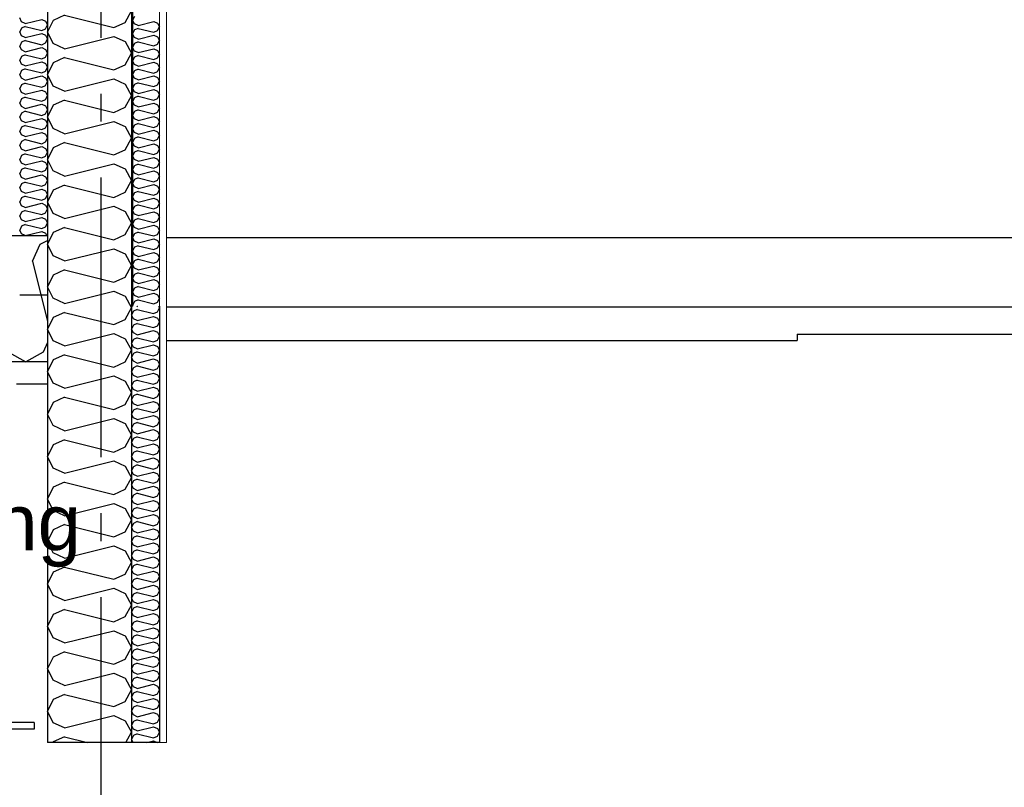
# Model space of a CAD drawing. Header units: millimetres. Extents: x -8544 to 51179, y -2070 to 13050.
# Tile 117 of 168: x 28072 to 29832, y 6010 to 7382. Entities that reach past the tile are written whole.
import ezdxf
from ezdxf.enums import TextEntityAlignment as Align

# ---------------------------------------------------------------- set-up
doc = ezdxf.new("R2010")
doc.units = ezdxf.units.MM
doc.header["$LTSCALE"] = 0.5
doc.header["$MEASUREMENT"] = 0
doc.linetypes.add('Akselinje', pattern=[1500, 1000, -200, 100, -200])
doc.linetypes.add('PLINE', pattern=[0])
for name, color, linetype in [('232- Ikke-bærende yttervegger', 7, 'Continuous'), ('232- Ikke-bærende yttervegger (Skravur)', 7, 'Continuous'), ('232- Ikke-bærende yttervegger (Skravur)(Nye konstruksjoner)', 7, 'Continuous'), ('232- Ikke-bærende yttervegger(Nye konstruksjoner)', 7, 'Continuous'), ('235- Utvendig kledning og overflate (Skravur)(Nye konstruksjoner)', 7, 'Continuous'), ('235- Utvendig kledning og overflate(Nye konstruksjoner)', 7, 'Continuous'), ('242- Ikke-bærende innervegger(Nye konstruksjoner)', 7, 'Continuous'), ('245- Skjørt (Skravur)(Nye konstruksjoner)', 7, 'Continuous'), ('245- Skjørt(Nye konstruksjoner)', 7, 'Continuous'), ('25-- Dekker(Nye konstruksjoner)', 7, 'Continuous'), ('257- Systemhimlinger (Skravur)(Nye konstruksjoner)', 7, 'Continuous'), ('257- Systemhimlinger(Nye konstruksjoner)', 7, 'Continuous'), ('261- Primærkonstruksjon (tak)', 7, 'Continuous'), ('261- Primærkonstruksjon (tak) (Skravur)', 7, 'Continuous'), ('82-- Modullinjer', 7, 'Continuous'), ('832- Tekst bygning(Nye konstruksjoner)', 7, 'Continuous')]:
    doc.layers.add(name, color=color, linetype=linetype)
doc.layers.add('236- Innvendig kledning og overflate(Nye konstruksjoner)', color=7, linetype='Continuous', lineweight=0)
doc.styles.add('GENERATED_STYLE_1', font='arial.ttf')
doc.styles.add('GENERATED_STYLE_2', font='arial.ttf')
doc.dimstyles.new('GENERATED_STYLE__2', dxfattribs={"dimtxt": 0.18, "dimasz": 182.4, "dimexe": 0.18, "dimexo": 0.0625, "dimgap": 0, "dimtad": 0, "dimtih": 1, "dimtoh": 1, "dimdec": 4, "dimzin": 0, "dimdsep": 46, "dimcen": 0.09, "dimadec": 0, "dimazin": 0, "dimtfac": 1, "dimtdec": 4, "dimtmove": 0, "dimatfit": 3, "dimldrblk": 'ARROWHEAD_5', "dimfxl": 1, "dimtolj": 1, "dimtzin": 0, "dimarcsym": 0})
pattern_1 = [(270, (0, 0), (86.60254, 0), [0, -50]), (270, (43.3, -25), (86.60254, 0), [0, -50])]

# ---------------------------------------------------------------- blocks, each defined once
blk = doc.blocks.new('*X15')
at = {"layer": '232- Ikke-bærende yttervegger (Skravur)', "linetype": 'PLINE'}
for p, q in [((28260.4, 7377.5), (28271.9, 7398.2)), ((28131.7, 7381), (28121.9, 7360.3)), ((28152.1, 7390.2), (28131.7, 7381)), ((28152.1, 7390.2), (28240, 7368.2)), ((28240, 7368.2), (28260.4, 7377.5)), ((28131.7, 7339.5), (28121.9, 7360.3)), ((28152.1, 7330.3), (28240, 7352.3)), ((28240, 7352.3), (28260.4, 7343)), ((28260.4, 7343), (28271.9, 7322.3)), ((28152.1, 7330.3), (28131.7, 7339.5)), ((28152.1, 7314.4), (28131.7, 7305.1)), ((28152.1, 7314.4), (28240, 7292.4)), ((28260.4, 7301.6), (28271.9, 7322.3)), ((28131.7, 7305.1), (28121.9, 7284.4)), ((28240, 7292.4), (28260.4, 7301.6)), ((28131.7, 7263.7), (28121.9, 7284.4)), ((28152.1, 7254.4), (28240, 7276.4)), ((28240, 7276.4), (28260.4, 7267.2)), ((28152.1, 7254.4), (28131.7, 7263.7)), ((28260.4, 7267.2), (28271.9, 7246.4)), ((28152.1, 7238.5), (28131.7, 7229.2)), ((28152.1, 7238.5), (28240, 7216.5)), ((28260.4, 7225.7), (28271.9, 7246.4)), ((28131.7, 7229.2), (28121.9, 7208.5)), ((28240, 7216.5), (28260.4, 7225.7)), ((28131.7, 7187.8), (28121.9, 7208.5)), ((28152.1, 7178.5), (28131.7, 7187.8)), ((28152.1, 7178.5), (28240, 7200.5)), ((28240, 7200.5), (28260.4, 7191.3)), ((28260.4, 7191.3), (28271.9, 7170.6)), ((28260.4, 7149.8), (28271.9, 7170.6)), ((28131.7, 7153.3), (28121.9, 7132.6)), ((28152.1, 7162.6), (28131.7, 7153.3)), ((28152.1, 7162.6), (28240, 7140.6)), ((28240, 7140.6), (28260.4, 7149.8)), ((28131.7, 7111.9), (28121.9, 7132.6)), ((28152.1, 7102.7), (28240, 7124.7)), ((28240, 7124.7), (28260.4, 7115.4)), ((28260.4, 7115.4), (28271.9, 7094.7)), ((28152.1, 7102.7), (28131.7, 7111.9)), ((28152.1, 7086.7), (28131.7, 7077.5)), ((28152.1, 7086.7), (28240, 7064.7)), ((28260.4, 7074), (28271.9, 7094.7)), ((28131.7, 7077.5), (28121.9, 7056.7)), ((28240, 7064.7), (28260.4, 7074)), ((28131.7, 7036), (28121.9, 7056.7)), ((28152.1, 7026.8), (28240, 7048.8)), ((28240, 7048.8), (28260.4, 7039.5)), ((28152.1, 7026.8), (28131.7, 7036)), ((28260.4, 7039.5), (28271.9, 7018.8)), ((28152.1, 7010.8), (28131.7, 7001.6)), ((28152.1, 7010.8), (28240, 6988.8)), ((28260.4, 6998.1), (28271.9, 7018.8)), ((28131.7, 7001.6), (28121.9, 6980.9)), ((28240, 6988.8), (28260.4, 6998.1)), ((28131.7, 6960.1), (28121.9, 6980.9)), ((28152.1, 6950.9), (28240, 6972.9)), ((28240, 6972.9), (28260.4, 6963.6)), ((28152.1, 6950.9), (28131.7, 6960.1)), ((28260.4, 6963.6), (28271.9, 6942.9)), ((28260.4, 6922.2), (28271.9, 6942.9)), ((28131.7, 6925.7), (28121.9, 6905)), ((28152.1, 6935), (28131.7, 6925.7)), ((28152.1, 6935), (28240, 6913)), ((28240, 6913), (28260.4, 6922.2)), ((28131.7, 6884.3), (28121.9, 6905)), ((28152.1, 6875), (28131.7, 6884.3)), ((28152.1, 6875), (28240, 6897)), ((28240, 6897), (28260.4, 6887.8)), ((28260.4, 6887.8), (28271.9, 6867)), ((28260.4, 6846.3), (28271.9, 6867)), ((28131.7, 6849.8), (28121.9, 6829.1)), ((28152.1, 6859.1), (28131.7, 6849.8)), ((28152.1, 6859.1), (28240, 6837.1)), ((28240, 6837.1), (28260.4, 6846.3)), ((28131.7, 6808.4), (28121.9, 6829.1)), ((28152.1, 6799.1), (28240, 6821.1)), ((28240, 6821.1), (28260.4, 6811.9)), ((28152.1, 6799.1), (28131.7, 6808.4)), ((28260.4, 6811.9), (28271.9, 6791.2)), ((28152.1, 6783.2), (28131.7, 6774)), ((28152.1, 6783.2), (28240, 6761.2)), ((28260.4, 6770.4), (28271.9, 6791.2)), ((28131.7, 6774), (28121.9, 6753.2)), ((28240, 6761.2), (28260.4, 6770.4)), ((28131.7, 6732.5), (28121.9, 6753.2)), ((28152.1, 6723.3), (28240, 6745.3)), ((28240, 6745.3), (28260.4, 6736)), ((28152.1, 6723.3), (28131.7, 6732.5)), ((28260.4, 6736), (28271.9, 6715.3)), ((28260.4, 6694.6), (28271.9, 6715.3)), ((28131.7, 6698.1), (28121.9, 6677.3)), ((28152.1, 6707.3), (28131.7, 6698.1)), ((28152.1, 6707.3), (28240, 6685.3)), ((28240, 6685.3), (28260.4, 6694.6)), ((28131.7, 6656.6), (28121.9, 6677.3)), ((28152.1, 6647.4), (28131.7, 6656.6)), ((28152.1, 6647.4), (28240, 6669.4)), ((28240, 6669.4), (28260.4, 6660.1)), ((28260.4, 6660.1), (28271.9, 6639.4)), ((28260.4, 6618.7), (28271.9, 6639.4)), ((28131.7, 6622.2), (28121.9, 6601.5)), ((28152.1, 6631.4), (28131.7, 6622.2)), ((28152.1, 6631.4), (28240, 6609.4)), ((28240, 6609.4), (28260.4, 6618.7)), ((28131.7, 6580.7), (28121.9, 6601.5)), ((28152.1, 6571.5), (28240, 6593.5)), ((28240, 6593.5), (28260.4, 6584.3)), ((28152.1, 6571.5), (28131.7, 6580.7)), ((28260.4, 6584.3), (28271.9, 6563.5)), ((28152.1, 6555.6), (28131.7, 6546.3)), ((28152.1, 6555.6), (28240, 6533.6)), ((28260.4, 6542.8), (28271.9, 6563.5)), ((28131.7, 6546.3), (28121.9, 6525.6)), ((28240, 6533.6), (28260.4, 6542.8)), ((28131.7, 6504.9), (28121.9, 6525.6)), ((28152.1, 6495.6), (28240, 6517.6)), ((28240, 6517.6), (28260.4, 6508.4)), ((28152.1, 6495.6), (28131.7, 6504.9)), ((28260.4, 6508.4), (28271.9, 6487.7)), ((28152.1, 6479.7), (28131.7, 6470.4)), ((28152.1, 6479.7), (28240, 6457.7)), ((28260.4, 6466.9), (28271.9, 6487.7)), ((28131.7, 6470.4), (28121.9, 6449.7)), ((28240, 6457.7), (28260.4, 6466.9)), ((28131.7, 6429), (28121.9, 6449.7)), ((28152.1, 6419.7), (28131.7, 6429)), ((28152.1, 6419.7), (28240, 6441.7)), ((28240, 6441.7), (28260.4, 6432.5)), ((28260.4, 6432.5), (28271.9, 6411.8)), ((28260.4, 6391.1), (28271.9, 6411.8)), ((28131.7, 6394.6), (28121.9, 6373.8)), ((28152.1, 6403.8), (28131.7, 6394.6)), ((28152.1, 6403.8), (28240, 6381.8)), ((28240, 6381.8), (28260.4, 6391.1)), ((28131.7, 6353.1), (28121.9, 6373.8)), ((28152.1, 6343.9), (28240, 6365.9)), ((28240, 6365.9), (28260.4, 6356.6)), ((28260.4, 6356.6), (28271.9, 6335.9)), ((28152.1, 6343.9), (28131.7, 6353.1)), ((28152.1, 6327.9), (28131.7, 6318.7)), ((28152.1, 6327.9), (28240, 6305.9)), ((28260.4, 6315.2), (28271.9, 6335.9)), ((28131.7, 6318.7), (28121.9, 6298)), ((28240, 6305.9), (28260.4, 6315.2)), ((28131.7, 6277.2), (28121.9, 6298)), ((28152.1, 6268), (28240, 6290)), ((28240, 6290), (28260.4, 6280.7)), ((28152.1, 6268), (28131.7, 6277.2)), ((28260.4, 6280.7), (28271.9, 6260)), ((28152.1, 6252), (28131.7, 6242.8)), ((28152.1, 6252), (28240, 6230)), ((28260.4, 6239.3), (28271.9, 6260)), ((28131.7, 6242.8), (28121.9, 6222.1)), ((28240, 6230), (28260.4, 6239.3)), ((28131.7, 6201.4), (28121.9, 6222.1)), ((28152.1, 6192.1), (28131.7, 6201.4)), ((28152.1, 6192.1), (28240, 6214.1)), ((28240, 6214.1), (28260.4, 6204.9)), ((28260.4, 6204.9), (28271.9, 6184.1)), ((28260.4, 6163.4), (28271.9, 6184.1)), ((28131.7, 6166.9), (28121.9, 6146.2)), ((28152.1, 6176.2), (28131.7, 6166.9)), ((28152.1, 6176.2), (28240, 6154.2)), ((28240, 6154.2), (28260.4, 6163.4)), ((28131.7, 6125.5), (28121.9, 6146.2)), ((28152.1, 6116.2), (28240, 6138.2)), ((28240, 6138.2), (28260.4, 6129)), ((28260.4, 6129), (28271.9, 6108.3)), ((28152.1, 6116.2), (28131.7, 6125.5)), ((28152.1, 6100.3), (28131.7, 6091)), ((28152.1, 6100.3), (28193.2, 6090)), ((28261.7, 6090), (28271.9, 6108.3)), ((28131.7, 6091), (28131.2, 6090))]:
    blk.add_line(p, q, dxfattribs=at)
blk = doc.blocks.new('*X16')
at = {"layer": '261- Primærkonstruksjon (tak) (Skravur)', "linetype": 'PLINE'}
for p, q in [((28094.9, 6950.6), (28108.8, 6981.1)), ((28108.8, 6981.1), (28121.9, 6987.3)), ((28094.9, 6950.6), (28121.9, 6842.7)), ((28121.9, 6805.2), (28114.1, 6788)), ((28051.9, 6788), (28083, 6770.6)), ((28114.1, 6788), (28083, 6770.6))]:
    blk.add_line(p, q, dxfattribs=at)
blk = doc.blocks.new('*X40')
at = {"layer": '232- Ikke-bærende yttervegger (Skravur)(Nye konstruksjoner)', "linetype": 'PLINE'}
for p, q in [((28277.1, 7388.1), (28273.9, 7381.5)), ((28277.1, 7374.9), (28273.9, 7381.5)), ((28283.6, 7371.9), (28311.7, 7379)), ((28311.7, 7379), (28318.2, 7376)), ((28277.1, 7363.9), (28273.9, 7357.2)), ((28283.6, 7371.9), (28277.1, 7374.9)), ((28283.6, 7366.8), (28277.1, 7363.9)), ((28283.6, 7366.8), (28311.7, 7359.8)), ((28311.7, 7359.8), (28318.2, 7362.7)), ((28318.2, 7376), (28321.9, 7369.4)), ((28318.2, 7362.7), (28321.9, 7369.4)), ((28277.1, 7350.6), (28273.9, 7357.2)), ((28283.6, 7347.6), (28277.1, 7350.6)), ((28283.6, 7342.5), (28277.1, 7339.6)), ((28283.6, 7347.6), (28311.7, 7354.7)), ((28283.6, 7342.5), (28311.7, 7335.5)), ((28311.7, 7354.7), (28318.2, 7351.7)), ((28318.2, 7351.7), (28321.9, 7345.1)), ((28318.2, 7338.5), (28321.9, 7345.1)), ((28277.1, 7339.6), (28273.9, 7332.9)), ((28277.1, 7326.3), (28273.9, 7332.9)), ((28283.6, 7323.4), (28277.1, 7326.3)), ((28283.6, 7323.4), (28311.7, 7330.4)), ((28311.7, 7335.5), (28318.2, 7338.5)), ((28311.7, 7330.4), (28318.2, 7327.4)), ((28318.2, 7327.4), (28321.9, 7320.8)), ((28277.1, 7315.3), (28273.9, 7308.7)), ((28277.1, 7302), (28273.9, 7308.7)), ((28283.6, 7318.3), (28277.1, 7315.3)), ((28283.6, 7318.3), (28311.7, 7311.2)), ((28311.7, 7311.2), (28318.2, 7314.2)), ((28318.2, 7314.2), (28321.9, 7320.8)), ((28277.1, 7291), (28273.9, 7284.4)), ((28283.6, 7299.1), (28277.1, 7302)), ((28283.6, 7294), (28277.1, 7291)), ((28283.6, 7299.1), (28311.7, 7306.1)), ((28283.6, 7294), (28311.7, 7286.9)), ((28311.7, 7306.1), (28318.2, 7303.2)), ((28311.7, 7286.9), (28318.2, 7289.9)), ((28318.2, 7303.2), (28321.9, 7296.5)), ((28318.2, 7289.9), (28321.9, 7296.5)), ((28277.1, 7277.8), (28273.9, 7284.4)), ((28283.6, 7274.8), (28277.1, 7277.8)), ((28283.6, 7274.8), (28311.7, 7281.8)), ((28311.7, 7281.8), (28318.2, 7278.9)), ((28318.2, 7278.9), (28321.9, 7272.2)), ((28318.2, 7265.6), (28321.9, 7272.2)), ((28277.1, 7266.7), (28273.9, 7260.1)), ((28277.1, 7253.5), (28273.9, 7260.1)), ((28283.6, 7269.7), (28277.1, 7266.7)), ((28283.6, 7269.7), (28311.7, 7262.7)), ((28283.6, 7250.5), (28311.7, 7257.5)), ((28311.7, 7262.7), (28318.2, 7265.6)), ((28311.7, 7257.5), (28318.2, 7254.6)), ((28318.2, 7254.6), (28321.9, 7248)), ((28277.1, 7242.5), (28273.9, 7235.8)), ((28283.6, 7250.5), (28277.1, 7253.5)), ((28283.6, 7245.4), (28277.1, 7242.5)), ((28283.6, 7245.4), (28311.7, 7238.4)), ((28311.7, 7238.4), (28318.2, 7241.3)), ((28318.2, 7241.3), (28321.9, 7248)), ((28277.1, 7229.2), (28273.9, 7235.8)), ((28283.6, 7226.2), (28277.1, 7229.2)), ((28283.6, 7221.1), (28277.1, 7218.2)), ((28283.6, 7226.2), (28311.7, 7233.3)), ((28283.6, 7221.1), (28311.7, 7214.1)), ((28311.7, 7233.3), (28318.2, 7230.3)), ((28318.2, 7230.3), (28321.9, 7223.7)), ((28318.2, 7217), (28321.9, 7223.7)), ((28277.1, 7218.2), (28273.9, 7211.5)), ((28277.1, 7204.9), (28273.9, 7211.5)), ((28283.6, 7201.9), (28277.1, 7204.9)), ((28283.6, 7201.9), (28311.7, 7209)), ((28311.7, 7214.1), (28318.2, 7217)), ((28311.7, 7209), (28318.2, 7206)), ((28318.2, 7206), (28321.9, 7199.4)), ((28277.1, 7193.9), (28273.9, 7187.3)), ((28277.1, 7180.6), (28273.9, 7187.3)), ((28283.6, 7196.8), (28277.1, 7193.9)), ((28283.6, 7196.8), (28311.7, 7189.8)), ((28283.6, 7177.7), (28311.7, 7184.7)), ((28311.7, 7189.8), (28318.2, 7192.8)), ((28311.7, 7184.7), (28318.2, 7181.7)), ((28318.2, 7192.8), (28321.9, 7199.4)), ((28277.1, 7169.6), (28273.9, 7163)), ((28283.6, 7177.7), (28277.1, 7180.6)), ((28283.6, 7172.6), (28277.1, 7169.6)), ((28283.6, 7172.6), (28311.7, 7165.5)), ((28311.7, 7165.5), (28318.2, 7168.5)), ((28318.2, 7181.7), (28321.9, 7175.1)), ((28318.2, 7168.5), (28321.9, 7175.1)), ((28277.1, 7156.3), (28273.9, 7163)), ((28283.6, 7153.4), (28277.1, 7156.3)), ((28283.6, 7148.3), (28277.1, 7145.3)), ((28283.6, 7153.4), (28311.7, 7160.4)), ((28283.6, 7148.3), (28311.7, 7141.2)), ((28311.7, 7160.4), (28318.2, 7157.5)), ((28318.2, 7157.5), (28321.9, 7150.8)), ((28318.2, 7144.2), (28321.9, 7150.8)), ((28277.1, 7145.3), (28273.9, 7138.7)), ((28277.1, 7132.1), (28273.9, 7138.7)), ((28283.6, 7129.1), (28277.1, 7132.1)), ((28283.6, 7129.1), (28311.7, 7136.1)), ((28311.7, 7141.2), (28318.2, 7144.2)), ((28311.7, 7136.1), (28318.2, 7133.2)), ((28318.2, 7133.2), (28321.9, 7126.6)), ((28277.1, 7121), (28273.9, 7114.4)), ((28277.1, 7107.8), (28273.9, 7114.4)), ((28283.6, 7124), (28277.1, 7121)), ((28283.6, 7124), (28311.7, 7117)), ((28311.7, 7117), (28318.2, 7119.9)), ((28318.2, 7119.9), (28321.9, 7126.6)), ((28277.1, 7096.8), (28273.9, 7090.1)), ((28283.6, 7104.8), (28277.1, 7107.8)), ((28283.6, 7099.7), (28277.1, 7096.8)), ((28283.6, 7104.8), (28311.7, 7111.9)), ((28283.6, 7099.7), (28311.7, 7092.7)), ((28311.7, 7111.9), (28318.2, 7108.9)), ((28311.7, 7092.7), (28318.2, 7095.6)), ((28318.2, 7108.9), (28321.9, 7102.3)), ((28318.2, 7095.6), (28321.9, 7102.3)), ((28277.1, 7083.5), (28273.9, 7090.1)), ((28283.6, 7080.5), (28277.1, 7083.5)), ((28283.6, 7080.5), (28311.7, 7087.6)), ((28311.7, 7087.6), (28318.2, 7084.6)), ((28318.2, 7084.6), (28321.9, 7078)), ((28318.2, 7071.4), (28321.9, 7078)), ((28277.1, 7072.5), (28273.9, 7065.9)), ((28277.1, 7059.2), (28273.9, 7065.9)), ((28283.6, 7075.4), (28277.1, 7072.5)), ((28283.6, 7075.4), (28311.7, 7068.4)), ((28283.6, 7056.3), (28311.7, 7063.3)), ((28311.7, 7068.4), (28318.2, 7071.4)), ((28311.7, 7063.3), (28318.2, 7060.3)), ((28318.2, 7060.3), (28321.9, 7053.7)), ((28277.1, 7048.2), (28273.9, 7041.6)), ((28283.6, 7056.3), (28277.1, 7059.2)), ((28283.6, 7051.2), (28277.1, 7048.2)), ((28283.6, 7051.2), (28311.7, 7044.1)), ((28311.7, 7044.1), (28318.2, 7047.1)), ((28318.2, 7047.1), (28321.9, 7053.7)), ((28277.1, 7034.9), (28273.9, 7041.6)), ((28283.6, 7032), (28277.1, 7034.9)), ((28283.6, 7026.9), (28277.1, 7023.9)), ((28283.6, 7032), (28311.7, 7039)), ((28283.6, 7026.9), (28311.7, 7019.8)), ((28311.7, 7039), (28318.2, 7036.1)), ((28318.2, 7036.1), (28321.9, 7029.4)), ((28318.2, 7022.8), (28321.9, 7029.4)), ((28277.1, 7023.9), (28273.9, 7017.3)), ((28277.1, 7010.7), (28273.9, 7017.3)), ((28283.6, 7007.7), (28277.1, 7010.7)), ((28283.6, 7007.7), (28311.7, 7014.7)), ((28311.7, 7019.8), (28318.2, 7022.8)), ((28311.7, 7014.7), (28318.2, 7011.8)), ((28318.2, 7011.8), (28321.9, 7005.1)), ((28277.1, 6999.6), (28273.9, 6993)), ((28277.1, 6986.4), (28273.9, 6993)), ((28283.6, 7002.6), (28277.1, 6999.6)), ((28283.6, 7002.6), (28311.7, 6995.6)), ((28283.6, 6983.4), (28311.7, 6990.5)), ((28311.7, 6995.6), (28318.2, 6998.5)), ((28311.7, 6990.5), (28318.2, 6987.5)), ((28318.2, 6998.5), (28321.9, 7005.1)), ((28277.1, 6975.4), (28273.9, 6968.7)), ((28283.6, 6983.4), (28277.1, 6986.4)), ((28283.6, 6978.3), (28277.1, 6975.4)), ((28283.6, 6978.3), (28311.7, 6971.3)), ((28311.7, 6971.3), (28318.2, 6974.2)), ((28318.2, 6987.5), (28321.9, 6980.9)), ((28318.2, 6974.2), (28321.9, 6980.9)), ((28277.1, 6962.1), (28273.9, 6968.7)), ((28283.6, 6959.1), (28277.1, 6962.1)), ((28283.6, 6959.1), (28311.7, 6966.2)), ((28311.7, 6966.2), (28318.2, 6963.2)), ((28318.2, 6963.2), (28321.9, 6956.6)), ((28318.2, 6950), (28321.9, 6956.6)), ((28277.1, 6951.1), (28273.9, 6944.4)), ((28277.1, 6937.8), (28273.9, 6944.4)), ((28283.6, 6954), (28277.1, 6951.1)), ((28283.6, 6934.9), (28277.1, 6937.8)), ((28283.6, 6954), (28311.7, 6947)), ((28283.6, 6934.9), (28311.7, 6941.9)), ((28311.7, 6947), (28318.2, 6950)), ((28311.7, 6941.9), (28318.2, 6938.9)), ((28318.2, 6938.9), (28321.9, 6932.3)), ((28277.1, 6926.8), (28273.9, 6920.2)), ((28277.1, 6913.5), (28273.9, 6920.2)), ((28283.6, 6929.8), (28277.1, 6926.8)), ((28283.6, 6929.8), (28311.7, 6922.7)), ((28311.7, 6922.7), (28318.2, 6925.7)), ((28318.2, 6925.7), (28321.9, 6932.3)), ((28277.1, 6902.5), (28273.9, 6895.9)), ((28283.6, 6910.6), (28277.1, 6913.5)), ((28283.6, 6905.5), (28277.1, 6902.5)), ((28283.6, 6910.6), (28311.7, 6917.6)), ((28283.6, 6905.5), (28311.7, 6898.4)), ((28311.7, 6917.6), (28318.2, 6914.7)), ((28318.2, 6914.7), (28321.9, 6908)), ((28318.2, 6901.4), (28321.9, 6908)), ((28277.1, 6889.3), (28273.9, 6895.9)), ((28283.6, 6886.3), (28277.1, 6889.3)), ((28283.6, 6886.3), (28311.7, 6893.3)), ((28311.7, 6898.4), (28318.2, 6901.4)), ((28311.7, 6893.3), (28318.2, 6890.4)), ((28318.2, 6890.4), (28321.9, 6883.7)), ((28277.1, 6878.2), (28273.9, 6871.6)), ((28274.7, 6870), (28273.9, 6871.6)), ((28283.6, 6881.2), (28277.1, 6878.2)), ((28283.6, 6881.2), (28311.7, 6874.2)), ((28311.7, 6874.2), (28318.2, 6877.1)), ((28318.2, 6877.1), (28321.9, 6883.7))]:
    blk.add_line(p, q, dxfattribs=at)
blk = doc.blocks.new('*X41')
at = {"layer": '235- Utvendig kledning og overflate (Skravur)(Nye konstruksjoner)', "linetype": 'PLINE'}
for p, q in [((28075.2, 7378.6), (28071.9, 7385.6)), ((28082, 7375.6), (28075.2, 7378.6)), ((28082, 7375.6), (28111.3, 7382.9)), ((28111.3, 7382.9), (28118.1, 7379.8)), ((28118.1, 7379.8), (28121.9, 7372.9)), ((28075.2, 7367.2), (28071.9, 7360.3)), ((28075.2, 7353.4), (28071.9, 7360.3)), ((28082, 7370.3), (28075.2, 7367.2)), ((28082, 7370.3), (28111.3, 7362.9)), ((28111.3, 7362.9), (28118.1, 7366)), ((28118.1, 7366), (28121.9, 7372.9)), ((28075.2, 7341.9), (28071.9, 7335)), ((28082, 7350.3), (28075.2, 7353.4)), ((28082, 7345), (28075.2, 7341.9)), ((28082, 7350.3), (28111.3, 7357.6)), ((28082, 7345), (28111.3, 7337.6)), ((28111.3, 7357.6), (28118.1, 7354.5)), ((28118.1, 7354.5), (28121.9, 7347.6)), ((28118.1, 7340.7), (28121.9, 7347.6)), ((28075.2, 7328.1), (28071.9, 7335)), ((28082, 7325), (28075.2, 7328.1)), ((28082, 7325), (28111.3, 7332.3)), ((28111.3, 7337.6), (28118.1, 7340.7)), ((28111.3, 7332.3), (28118.1, 7329.2)), ((28118.1, 7329.2), (28121.9, 7322.3)), ((28075.2, 7316.6), (28071.9, 7309.7)), ((28075.2, 7302.8), (28071.9, 7309.7)), ((28082, 7319.7), (28075.2, 7316.6)), ((28082, 7319.7), (28111.3, 7312.3)), ((28082, 7299.7), (28111.3, 7307)), ((28111.3, 7312.3), (28118.1, 7315.4)), ((28111.3, 7307), (28118.1, 7303.9)), ((28118.1, 7315.4), (28121.9, 7322.3)), ((28075.2, 7291.3), (28071.9, 7284.4)), ((28082, 7299.7), (28075.2, 7302.8)), ((28082, 7294.4), (28075.2, 7291.3)), ((28082, 7294.4), (28111.3, 7287)), ((28111.3, 7287), (28118.1, 7290.1)), ((28118.1, 7303.9), (28121.9, 7297)), ((28118.1, 7290.1), (28121.9, 7297)), ((28075.2, 7277.5), (28071.9, 7284.4)), ((28082, 7274.4), (28075.2, 7277.5)), ((28082, 7274.4), (28111.3, 7281.7)), ((28111.3, 7281.7), (28118.1, 7278.6)), ((28118.1, 7278.6), (28121.9, 7271.7)), ((28118.1, 7264.8), (28121.9, 7271.7)), ((28075.2, 7266), (28071.9, 7259.1)), ((28075.2, 7252.2), (28071.9, 7259.1)), ((28082, 7269.1), (28075.2, 7266)), ((28082, 7269.1), (28111.3, 7261.7)), ((28082, 7249.1), (28111.3, 7256.4)), ((28111.3, 7261.7), (28118.1, 7264.8)), ((28111.3, 7256.4), (28118.1, 7253.3)), ((28075.2, 7240.7), (28071.9, 7233.8)), ((28082, 7249.1), (28075.2, 7252.2)), ((28082, 7243.8), (28075.2, 7240.7)), ((28082, 7243.8), (28111.3, 7236.5)), ((28111.3, 7236.5), (28118.1, 7239.5)), ((28118.1, 7253.3), (28121.9, 7246.4)), ((28118.1, 7239.5), (28121.9, 7246.4)), ((28075.2, 7226.9), (28071.9, 7233.8)), ((28082, 7223.8), (28075.2, 7226.9)), ((28082, 7218.5), (28075.2, 7215.4)), ((28082, 7223.8), (28111.3, 7231.1)), ((28082, 7218.5), (28111.3, 7211.2)), ((28111.3, 7231.1), (28118.1, 7228.1)), ((28118.1, 7228.1), (28121.9, 7221.1)), ((28118.1, 7214.2), (28121.9, 7221.1)), ((28075.2, 7215.4), (28071.9, 7208.5)), ((28075.2, 7201.6), (28071.9, 7208.5)), ((28082, 7198.5), (28075.2, 7201.6)), ((28082, 7198.5), (28111.3, 7205.8)), ((28111.3, 7211.2), (28118.1, 7214.2)), ((28111.3, 7205.8), (28118.1, 7202.8)), ((28118.1, 7202.8), (28121.9, 7195.9)), ((28075.2, 7190.1), (28071.9, 7183.2)), ((28075.2, 7176.3), (28071.9, 7183.2)), ((28082, 7193.2), (28075.2, 7190.1)), ((28082, 7193.2), (28111.3, 7185.9)), ((28111.3, 7185.9), (28118.1, 7188.9)), ((28118.1, 7188.9), (28121.9, 7195.9)), ((28082, 7173.2), (28075.2, 7176.3)), ((28082, 7167.9), (28075.2, 7164.8)), ((28082, 7173.2), (28111.3, 7180.6)), ((28082, 7167.9), (28111.3, 7160.6)), ((28111.3, 7180.6), (28118.1, 7177.5)), ((28118.1, 7177.5), (28121.9, 7170.6)), ((28118.1, 7163.7), (28121.9, 7170.6)), ((28075.2, 7164.8), (28071.9, 7157.9)), ((28075.2, 7151), (28071.9, 7157.9)), ((28082, 7147.9), (28075.2, 7151)), ((28082, 7147.9), (28111.3, 7155.3)), ((28111.3, 7160.6), (28118.1, 7163.7)), ((28111.3, 7155.3), (28118.1, 7152.2)), ((28118.1, 7152.2), (28121.9, 7145.3)), ((28075.2, 7139.5), (28071.9, 7132.6)), ((28075.2, 7125.7), (28071.9, 7132.6)), ((28082, 7142.6), (28075.2, 7139.5)), ((28082, 7142.6), (28111.3, 7135.3)), ((28111.3, 7135.3), (28118.1, 7138.4)), ((28118.1, 7138.4), (28121.9, 7145.3)), ((28075.2, 7114.2), (28071.9, 7107.3)), ((28082, 7122.6), (28075.2, 7125.7)), ((28082, 7117.3), (28075.2, 7114.2)), ((28082, 7122.6), (28111.3, 7130)), ((28082, 7117.3), (28111.3, 7110)), ((28111.3, 7130), (28118.1, 7126.9)), ((28111.3, 7110), (28118.1, 7113.1)), ((28118.1, 7126.9), (28121.9, 7120)), ((28118.1, 7113.1), (28121.9, 7120)), ((28075.2, 7100.4), (28071.9, 7107.3)), ((28082, 7097.3), (28075.2, 7100.4)), ((28082, 7097.3), (28111.3, 7104.7)), ((28111.3, 7104.7), (28118.1, 7101.6)), ((28118.1, 7101.6), (28121.9, 7094.7)), ((28075.2, 7088.9), (28071.9, 7082)), ((28075.2, 7075.1), (28071.9, 7082)), ((28082, 7092), (28075.2, 7088.9)), ((28082, 7092), (28111.3, 7084.7)), ((28082, 7072), (28111.3, 7079.4)), ((28111.3, 7084.7), (28118.1, 7087.8)), ((28111.3, 7079.4), (28118.1, 7076.3)), ((28118.1, 7087.8), (28121.9, 7094.7)), ((28075.2, 7063.7), (28071.9, 7056.7)), ((28082, 7072), (28075.2, 7075.1)), ((28082, 7066.7), (28075.2, 7063.7)), ((28082, 7066.7), (28111.3, 7059.4)), ((28111.3, 7059.4), (28118.1, 7062.5)), ((28118.1, 7076.3), (28121.9, 7069.4)), ((28118.1, 7062.5), (28121.9, 7069.4)), ((28075.2, 7049.8), (28071.9, 7056.7)), ((28082, 7046.8), (28075.2, 7049.8)), ((28082, 7046.8), (28111.3, 7054.1)), ((28111.3, 7054.1), (28118.1, 7051)), ((28118.1, 7051), (28121.9, 7044.1)), ((28118.1, 7037.2), (28121.9, 7044.1)), ((28075.2, 7038.4), (28071.9, 7031.5)), ((28075.2, 7024.5), (28071.9, 7031.5)), ((28082, 7041.4), (28075.2, 7038.4)), ((28082, 7041.4), (28111.3, 7034.1)), ((28082, 7021.5), (28111.3, 7028.8)), ((28111.3, 7034.1), (28118.1, 7037.2)), ((28111.3, 7028.8), (28118.1, 7025.7)), ((28118.1, 7025.7), (28121.9, 7018.8)), ((28075.2, 7013.1), (28071.9, 7006.2)), ((28082, 7021.5), (28075.2, 7024.5)), ((28082, 7016.1), (28075.2, 7013.1)), ((28082, 7016.1), (28111.3, 7008.8)), ((28111.3, 7008.8), (28118.1, 7011.9)), ((28118.1, 7011.9), (28121.9, 7018.8)), ((28075.2, 6999.3), (28071.9, 7006.2)), ((28082, 6996.2), (28075.2, 6999.3)), ((28082, 6996.2), (28111.3, 7003.5)), ((28111.3, 7003.5), (28118.1, 7000.4)), ((28118.1, 7000.4), (28120.6, 6995.8))]:
    blk.add_line(p, q, dxfattribs=at)
blk = doc.blocks.new('*X77')
at = {"layer": '245- Skjørt (Skravur)(Nye konstruksjoner)', "linetype": 'PLINE'}
for p, q in [((28282, 6869.7), (28281.3, 6870)), ((28282, 6869.7), (28283.2, 6870)), ((28318.1, 6860.1), (28321.9, 6867)), ((28320.3, 6870), (28321.9, 6867)), ((28275.2, 6861.3), (28271.9, 6854.4)), ((28275.2, 6847.5), (28271.9, 6854.4)), ((28282, 6864.4), (28275.2, 6861.3)), ((28282, 6864.4), (28311.3, 6857.1)), ((28282, 6844.4), (28311.3, 6851.7)), ((28311.3, 6857.1), (28318.1, 6860.1)), ((28311.3, 6851.7), (28318.1, 6848.7)), ((28318.1, 6848.7), (28321.9, 6841.8)), ((28275.2, 6836), (28271.9, 6829.1)), ((28282, 6844.4), (28275.2, 6847.5)), ((28282, 6839.1), (28275.2, 6836)), ((28282, 6839.1), (28311.3, 6831.8)), ((28311.3, 6831.8), (28318.1, 6834.8)), ((28318.1, 6834.8), (28321.9, 6841.8)), ((28275.2, 6822.2), (28271.9, 6829.1)), ((28282, 6819.1), (28275.2, 6822.2)), ((28282, 6813.8), (28275.2, 6810.7)), ((28282, 6819.1), (28311.3, 6826.5)), ((28282, 6813.8), (28311.3, 6806.5)), ((28311.3, 6826.5), (28318.1, 6823.4)), ((28318.1, 6823.4), (28321.9, 6816.5)), ((28318.1, 6809.6), (28321.9, 6816.5)), ((28275.2, 6810.7), (28271.9, 6803.8)), ((28275.2, 6796.9), (28271.9, 6803.8)), ((28282, 6793.8), (28275.2, 6796.9)), ((28282, 6793.8), (28311.3, 6801.2)), ((28311.3, 6806.5), (28318.1, 6809.6)), ((28311.3, 6801.2), (28318.1, 6798.1)), ((28318.1, 6798.1), (28321.9, 6791.2)), ((28275.2, 6785.4), (28271.9, 6778.5)), ((28275.2, 6771.6), (28271.9, 6778.5)), ((28282, 6788.5), (28275.2, 6785.4)), ((28282, 6788.5), (28311.3, 6781.2)), ((28311.3, 6781.2), (28318.1, 6784.3)), ((28318.1, 6784.3), (28321.9, 6791.2)), ((28282, 6768.5), (28275.2, 6771.6)), ((28282, 6763.2), (28275.2, 6760.1)), ((28282, 6768.5), (28311.3, 6775.9)), ((28282, 6763.2), (28311.3, 6755.9)), ((28311.3, 6775.9), (28318.1, 6772.8)), ((28318.1, 6772.8), (28321.9, 6765.9)), ((28318.1, 6759), (28321.9, 6765.9)), ((28275.2, 6760.1), (28271.9, 6753.2)), ((28275.2, 6746.3), (28271.9, 6753.2)), ((28282, 6743.2), (28275.2, 6746.3)), ((28282, 6743.2), (28311.3, 6750.6)), ((28311.3, 6755.9), (28318.1, 6759)), ((28311.3, 6750.6), (28318.1, 6747.5)), ((28318.1, 6747.5), (28321.9, 6740.6)), ((28275.2, 6734.8), (28271.9, 6727.9)), ((28275.2, 6721), (28271.9, 6727.9)), ((28282, 6737.9), (28275.2, 6734.8)), ((28282, 6737.9), (28311.3, 6730.6)), ((28311.3, 6730.6), (28318.1, 6733.7)), ((28318.1, 6733.7), (28321.9, 6740.6)), ((28275.2, 6709.6), (28271.9, 6702.6)), ((28282, 6717.9), (28275.2, 6721)), ((28282, 6712.6), (28275.2, 6709.6)), ((28282, 6717.9), (28311.3, 6725.3)), ((28282, 6712.6), (28311.3, 6705.3)), ((28311.3, 6725.3), (28318.1, 6722.2)), ((28311.3, 6705.3), (28318.1, 6708.4)), ((28318.1, 6722.2), (28321.9, 6715.3)), ((28318.1, 6708.4), (28321.9, 6715.3)), ((28275.2, 6695.7), (28271.9, 6702.6)), ((28282, 6692.7), (28275.2, 6695.7)), ((28282, 6692.7), (28311.3, 6700)), ((28311.3, 6700), (28318.1, 6696.9)), ((28318.1, 6696.9), (28321.9, 6690)), ((28275.2, 6684.3), (28271.9, 6677.3)), ((28275.2, 6670.4), (28271.9, 6677.3)), ((28282, 6687.3), (28275.2, 6684.3)), ((28282, 6687.3), (28311.3, 6680)), ((28282, 6667.4), (28311.3, 6674.7)), ((28311.3, 6680), (28318.1, 6683.1)), ((28311.3, 6674.7), (28318.1, 6671.6)), ((28318.1, 6683.1), (28321.9, 6690)), ((28275.2, 6659), (28271.9, 6652.1)), ((28282, 6667.4), (28275.2, 6670.4)), ((28282, 6662), (28275.2, 6659)), ((28282, 6662), (28311.3, 6654.7)), ((28311.3, 6654.7), (28318.1, 6657.8)), ((28318.1, 6671.6), (28321.9, 6664.7)), ((28318.1, 6657.8), (28321.9, 6664.7)), ((28275.2, 6645.1), (28271.9, 6652.1)), ((28282, 6642.1), (28275.2, 6645.1)), ((28282, 6642.1), (28311.3, 6649.4)), ((28311.3, 6649.4), (28318.1, 6646.3)), ((28318.1, 6646.3), (28321.9, 6639.4)), ((28318.1, 6632.5), (28321.9, 6639.4)), ((28275.2, 6633.7), (28271.9, 6626.8)), ((28275.2, 6619.9), (28271.9, 6626.8)), ((28282, 6636.8), (28275.2, 6633.7)), ((28282, 6616.8), (28275.2, 6619.9)), ((28282, 6636.8), (28311.3, 6629.4)), ((28282, 6616.8), (28311.3, 6624.1)), ((28311.3, 6629.4), (28318.1, 6632.5)), ((28311.3, 6624.1), (28318.1, 6621)), ((28318.1, 6621), (28321.9, 6614.1)), ((28275.2, 6608.4), (28271.9, 6601.5)), ((28282, 6611.5), (28275.2, 6608.4)), ((28282, 6611.5), (28311.3, 6604.1)), ((28311.3, 6604.1), (28318.1, 6607.2)), ((28318.1, 6607.2), (28321.9, 6614.1)), ((28275.2, 6594.6), (28271.9, 6601.5)), ((28282, 6591.5), (28275.2, 6594.6)), ((28282, 6586.2), (28275.2, 6583.1)), ((28282, 6591.5), (28311.3, 6598.8)), ((28282, 6586.2), (28311.3, 6578.8)), ((28311.3, 6598.8), (28318.1, 6595.7)), ((28318.1, 6595.7), (28321.9, 6588.8)), ((28318.1, 6581.9), (28321.9, 6588.8)), ((28275.2, 6583.1), (28271.9, 6576.2)), ((28275.2, 6569.3), (28271.9, 6576.2)), ((28282, 6566.2), (28275.2, 6569.3)), ((28282, 6566.2), (28311.3, 6573.5)), ((28311.3, 6578.8), (28318.1, 6581.9)), ((28311.3, 6573.5), (28318.1, 6570.4)), ((28318.1, 6570.4), (28321.9, 6563.5)), ((28275.2, 6557.8), (28271.9, 6550.9)), ((28275.2, 6544), (28271.9, 6550.9)), ((28282, 6560.9), (28275.2, 6557.8)), ((28282, 6560.9), (28311.3, 6553.5)), ((28311.3, 6553.5), (28318.1, 6556.6)), ((28318.1, 6556.6), (28321.9, 6563.5)), ((28275.2, 6532.5), (28271.9, 6525.6)), ((28282, 6540.9), (28275.2, 6544)), ((28282, 6535.6), (28275.2, 6532.5)), ((28282, 6540.9), (28311.3, 6548.2)), ((28282, 6535.6), (28311.3, 6528.2)), ((28311.3, 6548.2), (28318.1, 6545.1)), ((28318.1, 6545.1), (28321.9, 6538.2)), ((28318.1, 6531.3), (28321.9, 6538.2)), ((28275.2, 6518.7), (28271.9, 6525.6)), ((28282, 6515.6), (28275.2, 6518.7)), ((28282, 6515.6), (28311.3, 6522.9)), ((28311.3, 6528.2), (28318.1, 6531.3)), ((28311.3, 6522.9), (28318.1, 6519.9)), ((28318.1, 6519.9), (28321.9, 6512.9)), ((28275.2, 6507.2), (28271.9, 6500.3)), ((28275.2, 6493.4), (28271.9, 6500.3)), ((28282, 6510.3), (28275.2, 6507.2)), ((28282, 6510.3), (28311.3, 6503)), ((28282, 6490.3), (28311.3, 6497.6)), ((28311.3, 6503), (28318.1, 6506)), ((28311.3, 6497.6), (28318.1, 6494.6)), ((28318.1, 6506), (28321.9, 6512.9)), ((28275.2, 6481.9), (28271.9, 6475)), ((28282, 6490.3), (28275.2, 6493.4)), ((28282, 6485), (28275.2, 6481.9)), ((28282, 6485), (28311.3, 6477.7)), ((28311.3, 6477.7), (28318.1, 6480.7)), ((28318.1, 6494.6), (28321.9, 6487.7)), ((28318.1, 6480.7), (28321.9, 6487.7)), ((28275.2, 6468.1), (28271.9, 6475)), ((28282, 6465), (28275.2, 6468.1)), ((28282, 6465), (28311.3, 6472.3)), ((28311.3, 6472.3), (28318.1, 6469.3)), ((28318.1, 6469.3), (28321.9, 6462.4)), ((28318.1, 6455.5), (28321.9, 6462.4)), ((28275.2, 6456.6), (28271.9, 6449.7)), ((28275.2, 6442.8), (28271.9, 6449.7)), ((28282, 6459.7), (28275.2, 6456.6)), ((28282, 6459.7), (28311.3, 6452.4)), ((28282, 6439.7), (28311.3, 6447.1)), ((28311.3, 6452.4), (28318.1, 6455.5)), ((28311.3, 6447.1), (28318.1, 6444)), ((28318.1, 6444), (28321.9, 6437.1)), ((28275.2, 6431.3), (28271.9, 6424.4)), ((28282, 6439.7), (28275.2, 6442.8)), ((28282, 6434.4), (28275.2, 6431.3)), ((28282, 6434.4), (28311.3, 6427.1)), ((28311.3, 6427.1), (28318.1, 6430.2)), ((28318.1, 6430.2), (28321.9, 6437.1)), ((28275.2, 6417.5), (28271.9, 6424.4)), ((28282, 6414.4), (28275.2, 6417.5)), ((28282, 6409.1), (28275.2, 6406)), ((28282, 6414.4), (28311.3, 6421.8)), ((28282, 6409.1), (28311.3, 6401.8)), ((28311.3, 6421.8), (28318.1, 6418.7)), ((28318.1, 6418.7), (28321.9, 6411.8)), ((28318.1, 6404.9), (28321.9, 6411.8)), ((28275.2, 6406), (28271.9, 6399.1)), ((28275.2, 6392.2), (28271.9, 6399.1)), ((28282, 6389.1), (28275.2, 6392.2)), ((28282, 6389.1), (28311.3, 6396.5)), ((28311.3, 6401.8), (28318.1, 6404.9)), ((28311.3, 6396.5), (28318.1, 6393.4)), ((28318.1, 6393.4), (28321.9, 6386.5)), ((28275.2, 6380.7), (28271.9, 6373.8)), ((28275.2, 6366.9), (28271.9, 6373.8)), ((28282, 6383.8), (28275.2, 6380.7)), ((28282, 6383.8), (28311.3, 6376.5)), ((28311.3, 6376.5), (28318.1, 6379.6)), ((28318.1, 6379.6), (28321.9, 6386.5)), ((28282, 6363.8), (28275.2, 6366.9)), ((28282, 6358.5), (28275.2, 6355.4)), ((28282, 6363.8), (28311.3, 6371.2)), ((28282, 6358.5), (28311.3, 6351.2)), ((28311.3, 6371.2), (28318.1, 6368.1)), ((28318.1, 6368.1), (28321.9, 6361.2)), ((28318.1, 6354.3), (28321.9, 6361.2)), ((28275.2, 6355.4), (28271.9, 6348.5)), ((28275.2, 6341.6), (28271.9, 6348.5)), ((28282, 6338.6), (28275.2, 6341.6)), ((28282, 6338.6), (28311.3, 6345.9)), ((28311.3, 6351.2), (28318.1, 6354.3)), ((28311.3, 6345.9), (28318.1, 6342.8)), ((28318.1, 6342.8), (28321.9, 6335.9)), ((28275.2, 6330.2), (28271.9, 6323.2)), ((28275.2, 6316.3), (28271.9, 6323.2)), ((28282, 6333.2), (28275.2, 6330.2)), ((28282, 6333.2), (28311.3, 6325.9)), ((28282, 6313.3), (28311.3, 6320.6)), ((28311.3, 6325.9), (28318.1, 6329)), ((28311.3, 6320.6), (28318.1, 6317.5)), ((28318.1, 6329), (28321.9, 6335.9)), ((28275.2, 6304.9), (28271.9, 6298)), ((28282, 6313.3), (28275.2, 6316.3)), ((28282, 6307.9), (28275.2, 6304.9)), ((28282, 6307.9), (28311.3, 6300.6)), ((28311.3, 6300.6), (28318.1, 6303.7)), ((28318.1, 6317.5), (28321.9, 6310.6)), ((28318.1, 6303.7), (28321.9, 6310.6)), ((28275.2, 6291), (28271.9, 6298)), ((28282, 6288), (28275.2, 6291)), ((28282, 6288), (28311.3, 6295.3)), ((28311.3, 6295.3), (28318.1, 6292.2)), ((28318.1, 6292.2), (28321.9, 6285.3)), ((28318.1, 6278.4), (28321.9, 6285.3)), ((28275.2, 6279.6), (28271.9, 6272.7)), ((28275.2, 6265.8), (28271.9, 6272.7)), ((28282, 6282.7), (28275.2, 6279.6)), ((28282, 6282.7), (28311.3, 6275.3)), ((28282, 6262.7), (28311.3, 6270)), ((28311.3, 6275.3), (28318.1, 6278.4)), ((28311.3, 6270), (28318.1, 6266.9)), ((28275.2, 6254.3), (28271.9, 6247.4)), ((28282, 6262.7), (28275.2, 6265.8)), ((28282, 6257.4), (28275.2, 6254.3)), ((28282, 6257.4), (28311.3, 6250)), ((28311.3, 6250), (28318.1, 6253.1)), ((28318.1, 6266.9), (28321.9, 6260)), ((28318.1, 6253.1), (28321.9, 6260)), ((28275.2, 6240.5), (28271.9, 6247.4)), ((28282, 6237.4), (28275.2, 6240.5)), ((28282, 6237.4), (28311.3, 6244.7)), ((28311.3, 6244.7), (28318.1, 6241.6)), ((28318.1, 6241.6), (28321.9, 6234.7)), ((28318.1, 6227.8), (28321.9, 6234.7)), ((28275.2, 6229), (28271.9, 6222.1)), ((28275.2, 6215.2), (28271.9, 6222.1)), ((28282, 6232.1), (28275.2, 6229)), ((28282, 6212.1), (28275.2, 6215.2)), ((28282, 6232.1), (28311.3, 6224.7)), ((28282, 6212.1), (28311.3, 6219.4)), ((28311.3, 6224.7), (28318.1, 6227.8)), ((28311.3, 6219.4), (28318.1, 6216.3)), ((28318.1, 6216.3), (28321.9, 6209.4)), ((28275.2, 6203.7), (28271.9, 6196.8)), ((28282, 6206.8), (28275.2, 6203.7)), ((28282, 6206.8), (28311.3, 6199.4)), ((28311.3, 6199.4), (28318.1, 6202.5)), ((28318.1, 6202.5), (28321.9, 6209.4)), ((28275.2, 6189.9), (28271.9, 6196.8)), ((28282, 6186.8), (28275.2, 6189.9)), ((28282, 6181.5), (28275.2, 6178.4)), ((28282, 6186.8), (28311.3, 6194.1)), ((28282, 6181.5), (28311.3, 6174.1)), ((28311.3, 6194.1), (28318.1, 6191)), ((28318.1, 6191), (28321.9, 6184.1)), ((28318.1, 6177.2), (28321.9, 6184.1)), ((28275.2, 6178.4), (28271.9, 6171.5)), ((28275.2, 6164.6), (28271.9, 6171.5)), ((28282, 6161.5), (28275.2, 6164.6)), ((28282, 6161.5), (28311.3, 6168.8)), ((28311.3, 6174.1), (28318.1, 6177.2)), ((28311.3, 6168.8), (28318.1, 6165.8)), ((28318.1, 6165.8), (28321.9, 6158.8)), ((28275.2, 6153.1), (28271.9, 6146.2)), ((28275.2, 6139.3), (28271.9, 6146.2)), ((28282, 6156.2), (28275.2, 6153.1)), ((28282, 6156.2), (28311.3, 6148.9)), ((28311.3, 6148.9), (28318.1, 6151.9)), ((28318.1, 6151.9), (28321.9, 6158.8)), ((28275.2, 6127.8), (28271.9, 6120.9)), ((28282, 6136.2), (28275.2, 6139.3)), ((28282, 6130.9), (28275.2, 6127.8)), ((28282, 6136.2), (28311.3, 6143.5)), ((28282, 6130.9), (28311.3, 6123.6)), ((28311.3, 6143.5), (28318.1, 6140.5)), ((28318.1, 6140.5), (28321.9, 6133.6)), ((28318.1, 6126.6), (28321.9, 6133.6)), ((28275.2, 6114), (28271.9, 6120.9)), ((28282, 6110.9), (28275.2, 6114)), ((28282, 6110.9), (28311.3, 6118.2)), ((28311.3, 6123.6), (28318.1, 6126.6)), ((28311.3, 6118.2), (28318.1, 6115.2)), ((28318.1, 6115.2), (28321.9, 6108.3)), ((28275.2, 6102.5), (28271.9, 6095.6)), ((28274.6, 6090), (28271.9, 6095.6)), ((28282, 6105.6), (28275.2, 6102.5)), ((28282, 6105.6), (28311.3, 6098.3)), ((28299.5, 6090), (28311.3, 6093)), ((28311.3, 6098.3), (28318.1, 6101.4)), ((28311.3, 6093), (28317.8, 6090)), ((28318.1, 6101.4), (28321.9, 6108.3))]:
    blk.add_line(p, q, dxfattribs=at)
blk = doc.blocks.new('Standard grid marker[11]', base_point=(28216.9, 12550))
at = {"layer": '82-- Modullinjer', "linetype": 'Akselinje'}
blk.add_line((28216.9, 12350), (28216.9, 1550), dxfattribs=at)
at = {"layer": '82-- Modullinjer', "style": 'GENERATED_STYLE_1'}
for tag, p in [('AC_MarkerText_1_0', (28216.9, 12887.5)), ('AC_MarkerText_1_1', (28216.9, 1187.5))]:
    blk.add_attdef(tag, text='', height=175, rotation=360, dxfattribs=at).set_placement(p, align=Align.TOP_CENTER)
blk = doc.blocks.new('ARROWHEAD_5')
at = {"linetype": 'Continuous'}
blk.add_hatch(color=256, dxfattribs=at).paths.add_polyline_path([(-1, 0.2679), (0, 0), (-1, -0.2679)])
blk.add_line((0, 0), (-1, 0), dxfattribs=at)

msp = doc.modelspace()

# ---------------------------------------------------------------- hatches: boundary and pattern name
at = {"layer": '232- Ikke-bærende yttervegger (Skravur)(Nye konstruksjoner)', "linetype": 'Continuous'}
h = msp.add_hatch(dxfattribs=at)
h.set_pattern_fill('Gips', color=256, style=0, pattern_type=2)
h.set_pattern_definition(pattern_1)
h.paths.add_polyline_path([(28321.9, 6870), (28334.4, 6870), (28334.4, 8812.9), (28321.9, 8812.9)])
msp.add_hatch(color=256, dxfattribs=at).paths.add_polyline_path([(28273.9, 8328.1), (28271.9, 8328.1), (28271.9, 6870), (28273.9, 6870)])
at = {"layer": '245- Skjørt (Skravur)(Nye konstruksjoner)', "linetype": 'Continuous'}
h = msp.add_hatch(dxfattribs=at)
h.set_pattern_fill('Gips', color=256, style=0, pattern_type=2)
h.set_pattern_definition(pattern_1)
h.paths.add_polyline_path([(28334.4, 6870), (28321.9, 6870), (28321.9, 6090), (28334.4, 6090)])
at = {"layer": '257- Systemhimlinger (Skravur)(Nye konstruksjoner)', "linetype": 'Continuous'}
h = msp.add_hatch(dxfattribs=at)
h.set_pattern_fill('Prikker_tett', color=256, style=0, pattern_type=2)
h.set_pattern_definition([(0, (0, 0), (0, 43.30127), [0, -25]), (0, (12.5, 21.65), (0, 43.30127), [0, -25])])
h.paths.add_polyline_path([(27640.7, 6114), (28097.9, 6114), (28097.9, 6126), (27640.7, 6126)])

# ---------------------------------------------------------------- linework, layer by layer
at = {"layer": '232- Ikke-bærende yttervegger', "linetype": 'PLINE'}
for p in [(28121.9, 6770.6), (28271.9, 6090)]:
    msp.add_line(p, (28121.9, 6090), dxfattribs=at)
at = {"layer": '232- Ikke-bærende yttervegger', "linetype": 'PLINE', "flags": 128}
for points in [[(28121.9, 8328.1), (28121.9, 6995.8), (28121.9, 6890), (28121.9, 6770.6)], [(28271.9, 8328.1), (28271.9, 6870), (28271.9, 6090)]]:
    msp.add_lwpolyline(points, dxfattribs=at)
at = {"layer": '232- Ikke-bærende yttervegger(Nye konstruksjoner)', "linetype": 'PLINE'}
msp.add_line((28273.9, 8328.1), (28273.9, 6870), dxfattribs=at)
at = {"layer": '235- Utvendig kledning og overflate(Nye konstruksjoner)', "linetype": 'PLINE'}
msp.add_line((28121.9, 6890), (28071.9, 6890), dxfattribs=at)
at = {"layer": '236- Innvendig kledning og overflate(Nye konstruksjoner)', "linetype": 'PLINE'}
for p, q in [((28321.9, 8812.9), (28321.9, 6870)), ((28334.4, 8812.9), (28334.4, 6870)), ((28334.4, 6870), (28334.4, 6090)), ((28334.4, 6090), (28321.9, 6090))]:
    msp.add_line(p, q, dxfattribs=at)
at = {"layer": '242- Ikke-bærende innervegger(Nye konstruksjoner)', "linetype": 'PLINE'}
for p, q in [((29461.9, 6820), (34871.9, 6820)), ((29461.9, 6820), (29461.9, 6808.8)), ((28334.4, 6808.8), (29461.9, 6808.8)), ((28066.2, 6731.3), (28121.9, 6731.3))]:
    msp.add_line(p, q, dxfattribs=at)
at = {"layer": '245- Skjørt(Nye konstruksjoner)', "linetype": 'PLINE'}
for p, q in [((28273.9, 6870), (28271.9, 6870)), ((28321.9, 6870), (28321.9, 6090)), ((28321.9, 6090), (28271.9, 6090))]:
    msp.add_line(p, q, dxfattribs=at)
at = {"layer": '25-- Dekker(Nye konstruksjoner)', "linetype": 'PLINE'}
for p, q in [((28334.4, 6992.8), (38899.4, 6992.8)), ((34871.9, 6868.6), (28334.4, 6868.6))]:
    msp.add_line(p, q, dxfattribs=at)
at = {"layer": '257- Systemhimlinger(Nye konstruksjoner)', "linetype": 'PLINE'}
for p, q in [((28097.9, 6126), (27640.7, 6126)), ((28097.9, 6114), (27640.7, 6114)), ((28097.9, 6126), (28097.9, 6114))]:
    msp.add_line(p, q, dxfattribs=at)
at = {"layer": '261- Primærkonstruksjon (tak)', "linetype": 'PLINE', "flags": 128}
for points in [[(28121.9, 6995.8), (28071.9, 6995.8), (28021.9, 6995.8), (26011.9, 6995.8), (25961.9, 6995.8), (25911.9, 6995.8)], [(28121.9, 6770.6), (28066.2, 6770.6), (28021.9, 6770.6), (26011.9, 6770.6), (25961.9, 6770.6), (25936.2, 6770.6), (25911.9, 6770.6)]]:
    msp.add_lwpolyline(points, dxfattribs=at)

# ---------------------------------------------------------------- block references
at = {"layer": '232- Ikke-bærende yttervegger'}
msp.add_blockref('*X15', (0, 0), dxfattribs=at)
at = {"layer": '232- Ikke-bærende yttervegger(Nye konstruksjoner)'}
msp.add_blockref('*X40', (0, 0), dxfattribs=at)
at = {"layer": '235- Utvendig kledning og overflate(Nye konstruksjoner)'}
msp.add_blockref('*X41', (0, 0), dxfattribs=at)
at = {"layer": '245- Skjørt(Nye konstruksjoner)'}
msp.add_blockref('*X77', (0, 0), dxfattribs=at)
at = {"layer": '261- Primærkonstruksjon (tak)'}
msp.add_blockref('*X16', (0, 0), dxfattribs=at)
at = {"layer": '82-- Modullinjer', "linetype": 'PLINE'}
msp.add_blockref('Standard grid marker[11]', (28216.9, 12550), dxfattribs=at)

# ---------------------------------------------------------------- texts
at = {"layer": '832- Tekst bygning(Nye konstruksjoner)', "linetype": 'Continuous', "insert": (26473.6, 6403.4), "char_height": 100, "attachment_point": 7, "style": 'GENERATED_STYLE_2'}
msp.add_mtext('\\A1;{\\pql;\\fArial|b0|i0|c0|p0;\\W1.000000;Ny dampsperre og isolering}', dxfattribs=at)

# ---------------------------------------------------------------- leaders
at = {"layer": '832- Tekst bygning(Nye konstruksjoner)', "linetype": 'PLINE', "annotation_type": 0, "has_hookline": 1, "hookline_direction": 0, "text_width": 1686.7}
msp.add_leader([(26297.4, 6720.6), (26395.9, 6403.4), (26291.2, 6358), (26473.6, 6358)], dimstyle='GENERATED_STYLE__2', dxfattribs=at)

doc.saveas('drawing.dxf')
